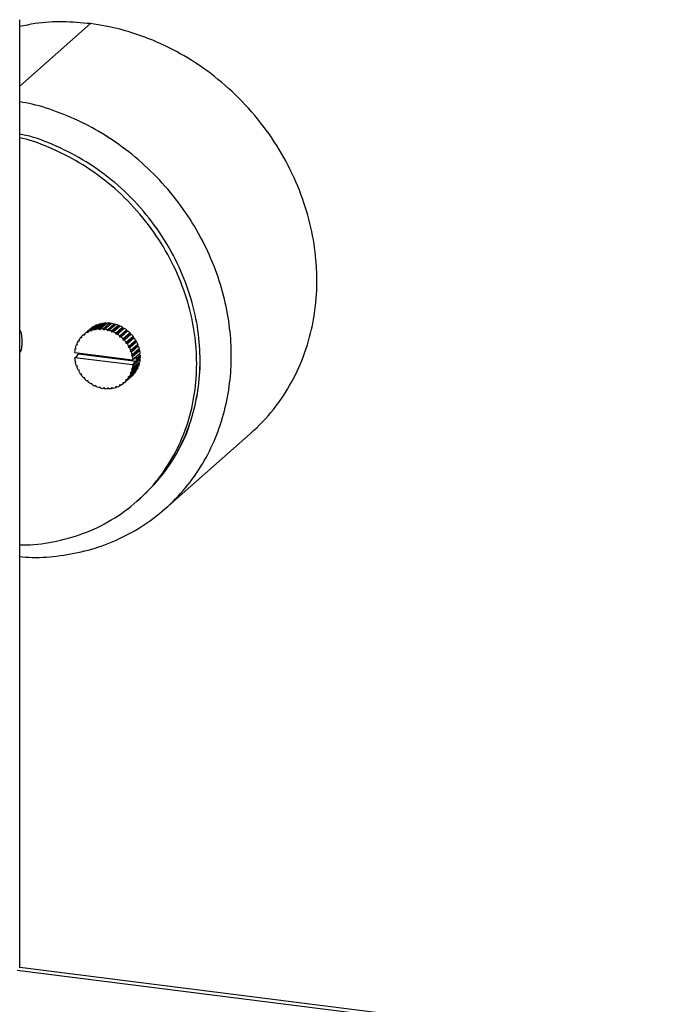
# Paper-space layout '_Dimétrica' of a CAD drawing. Header units: millimetres. Extents: x -1230 to -72, y -354 to 386.
# Tile 12 of 12: x -208 to -75, y 43 to 247. Entities that reach past the tile are written whole.
import ezdxf

# ---------------------------------------------------------------- set-up
doc = ezdxf.new("R2010")
doc.units = ezdxf.units.MM

psp = doc.layouts.new('_Dimétrica')

# ---------------------------------------------------------------- linework, layer by layer
at = {"color": 7, "linetype": 'Continuous', "lineweight": 25}
for p, q in [((-208.33, 50.88), (-208.33, 246.7)), ((-208.33, 232.99), (-193.72, 245.88)), ((-193.11, 183.31), (-194.53, 182.07)), ((-194.25, 182.23), (-192.83, 183.47)), ((-192.34, 183.7), (-193.75, 182.45)), ((-193.45, 182.56), (-192.03, 183.81)), ((-193.11, 183.31), (-193.04, 183.29)), ((-191.5, 183.95), (-192.92, 182.7)), ((-192.59, 182.76), (-191.18, 184.01)), ((-192.34, 183.7), (-192.22, 183.64)), ((-190.62, 184.07), (-192.04, 182.82)), ((-191.7, 182.83), (-190.29, 184.08)), ((-191.5, 183.95), (-191.36, 183.85)), ((-189.72, 184.05), (-191.13, 182.8)), ((-190.96, 182.61), (-189.38, 184.01)), ((-190.62, 184.07), (-190.43, 183.9)), ((-188.81, 183.89), (-190.23, 182.64)), ((-188.67, 183.68), (-190.08, 182.43)), ((-189.89, 182.55), (-188.47, 183.8)), ((-189.72, 184.05), (-189.55, 183.85)), ((-187.92, 183.6), (-189.34, 182.35)), ((-187.81, 183.37), (-189.22, 182.12)), ((-189.01, 182.21), (-187.59, 183.46)), ((-188.81, 183.89), (-188.67, 183.68)), ((-188.67, 183.68), (-188.47, 183.8)), ((-187.07, 183.18), (-188.48, 181.94)), ((-187.92, 183.6), (-187.81, 183.37)), ((-187.81, 183.37), (-187.59, 183.46)), ((-187.07, 183.18), (-186.99, 182.94)), ((-195.6, 181.14), (-195.82, 180.95)), ((-195.61, 181.19), (-195.58, 180.95)), ((-195.26, 181.53), (-195.34, 181.46)), ((-193.81, 182.81), (-195.22, 181.56)), ((-194.98, 181.52), (-195.22, 181.56)), ((-194.97, 181.77), (-194.98, 181.52)), ((-194.97, 181.77), (-193.56, 183.01)), ((-194.29, 181.99), (-194.53, 182.07)), ((-194.25, 182.23), (-194.29, 181.99)), ((-193.93, 182.7), (-193.81, 182.81)), ((-193.81, 182.81), (-193.79, 182.81)), ((-193.53, 182.34), (-193.75, 182.45)), ((-193.45, 182.56), (-193.53, 182.34)), ((-192.7, 182.56), (-192.92, 182.7)), ((-192.59, 182.76), (-192.7, 182.56)), ((-191.84, 182.65), (-192.04, 182.82)), ((-191.7, 182.83), (-191.84, 182.65)), ((-190.96, 182.61), (-191.13, 182.8)), ((-190.08, 182.43), (-190.23, 182.64)), ((-189.89, 182.55), (-190.08, 182.43)), ((-189.22, 182.12), (-189.34, 182.35)), ((-189.01, 182.21), (-189.22, 182.12)), ((-188.4, 181.69), (-188.48, 181.94)), ((-186.99, 182.94), (-188.4, 181.69)), ((-188.17, 181.75), (-188.4, 181.69)), ((-188.17, 181.75), (-186.76, 182.99)), ((-186.27, 182.65), (-187.68, 181.4)), ((-187.64, 181.15), (-187.68, 181.4)), ((-186.22, 182.4), (-187.64, 181.15)), ((-187.4, 181.17), (-187.64, 181.15)), ((-187.4, 181.17), (-185.98, 182.42)), ((-186.99, 182.94), (-186.76, 182.99)), ((-185.54, 182), (-186.95, 180.76)), ((-185.53, 181.76), (-186.95, 180.51)), ((-186.7, 180.49), (-185.29, 181.74)), ((-184.93, 181.03), (-186.35, 179.78)), ((-184.9, 181.27), (-186.32, 180.02)), ((-186.27, 182.65), (-186.22, 182.4)), ((-186.22, 182.4), (-185.98, 182.42)), ((-185.54, 182), (-185.53, 181.76)), ((-185.53, 181.76), (-185.29, 181.74)), ((-184.9, 181.27), (-184.93, 181.03)), ((-184.93, 181.03), (-184.69, 180.97)), ((-196.5, 179.61), (-196.68, 179.45)), ((-196.46, 179.52), (-196.68, 179.45)), ((-196.56, 179.76), (-196.46, 179.52)), ((-196.11, 180.42), (-196.31, 180.24)), ((-196.08, 180.28), (-196.31, 180.24)), ((-196.14, 180.52), (-196.08, 180.28)), ((-195.58, 180.95), (-195.82, 180.95)), ((-186.95, 180.51), (-186.95, 180.76)), ((-186.7, 180.49), (-186.95, 180.51)), ((-186.35, 179.78), (-186.32, 180.02)), ((-186.1, 179.73), (-186.35, 179.78)), ((-186.1, 179.73), (-184.69, 180.97)), ((-184.43, 180.23), (-185.85, 178.99)), ((-185.85, 178.99), (-185.79, 179.21)), ((-185.61, 178.89), (-185.85, 178.99)), ((-184.37, 180.46), (-185.79, 179.21)), ((-185.61, 178.89), (-184.2, 180.14)), ((-184.05, 179.38), (-185.47, 178.14)), ((-183.95, 179.6), (-185.37, 178.35)), ((-185.24, 178.01), (-183.83, 179.26)), ((-184.37, 180.46), (-184.43, 180.23)), ((-184.43, 180.23), (-184.2, 180.14)), ((-183.95, 179.6), (-184.05, 179.38)), ((-184.05, 179.38), (-183.83, 179.26)), ((-197.01, 178.05), (-196.92, 177.93)), ((-196.75, 178.76), (-196.93, 178.6)), ((-196.72, 178.7), (-196.93, 178.6)), ((-196.92, 177.93), (-185, 176.43)), ((-196.92, 176.88), (-196.46, 177.29)), ((-196.85, 178.93), (-196.72, 178.7)), ((-196.46, 177.29), (-196.22, 177.65)), ((-196.33, 177.86), (-196.33, 177.76)), ((-196.22, 177.65), (-196.33, 177.76)), ((-196.22, 177.65), (-184.29, 176.15)), ((-185.47, 178.14), (-185.37, 178.35)), ((-185.24, 178.01), (-185.47, 178.14)), ((-183.79, 178.5), (-185.2, 177.25)), ((-185.2, 177.25), (-185.08, 177.44)), ((-185, 177.1), (-185.2, 177.25)), ((-183.66, 178.69), (-185.08, 177.44)), ((-185, 177.1), (-183.59, 178.34)), ((-183.5, 177.77), (-184.92, 176.52)), ((-183.66, 177.6), (-184.68, 176.7)), ((-184.18, 176.8), (-183.48, 177.42)), ((-184.18, 176.51), (-183.47, 177.14)), ((-183.66, 178.69), (-183.79, 178.5)), ((-183.79, 178.5), (-183.59, 178.34)), ((-183.5, 177.77), (-183.66, 177.6)), ((-183.66, 177.6), (-183.48, 177.42)), ((-196.92, 176.88), (-197.01, 176.79)), ((-196.93, 176.21), (-196.72, 176.06)), ((-185, 175.38), (-196.92, 176.88)), ((-196.72, 176.06), (-196.85, 175.86)), ((-196.68, 175.3), (-196.46, 175.17)), ((-196.46, 175.17), (-196.56, 174.96)), ((-183.83, 175.1), (-185.24, 173.86)), ((-185.08, 174.38), (-183.66, 175.63)), ((-185, 176.43), (-184.68, 176.7)), ((-185, 176.43), (-184.92, 176.52)), ((-183.59, 175.96), (-185, 174.71)), ((-184.68, 175.81), (-185, 175.38)), ((-184.92, 175.26), (-185, 175.38)), ((-184.92, 175.26), (-183.5, 176.51)), ((-184.68, 176.7), (-184.29, 176.9)), ((-184.29, 176.15), (-184.68, 175.81)), ((-184.29, 176.9), (-184.18, 176.8)), ((-184.18, 176.23), (-184.29, 176.15)), ((-183.48, 176.85), (-184.18, 176.23)), ((-184.01, 174.94), (-183.95, 174.8)), ((-183.76, 175.8), (-183.66, 175.63)), ((-183.65, 176.7), (-183.5, 176.51)), ((-196.31, 174.41), (-196.08, 174.32)), ((-196.08, 174.32), (-196.14, 174.09)), ((-195.82, 173.58), (-195.58, 173.52)), ((-195.58, 173.52), (-195.61, 173.29)), ((-186.58, 171.85), (-185.17, 173.1)), ((-186.32, 172.11), (-184.9, 173.36)), ((-184.69, 173.6), (-186.1, 172.36)), ((-185.85, 173.03), (-185.61, 173.07)), ((-185.79, 172.79), (-185.85, 173.03)), ((-185.79, 172.79), (-184.37, 174.04)), ((-184.2, 174.31), (-185.61, 173.07)), ((-185.47, 173.79), (-185.24, 173.86)), ((-185.37, 173.55), (-185.47, 173.79)), ((-185.37, 173.55), (-183.95, 174.8)), ((-185.2, 174.6), (-185, 174.71)), ((-185.08, 174.38), (-185.2, 174.6)), ((-184.91, 173.41), (-184.9, 173.36)), ((-184.4, 174.14), (-184.37, 174.04)), ((-195.22, 172.82), (-194.98, 172.8)), ((-194.98, 172.8), (-194.97, 172.55)), ((-194.53, 172.14), (-194.29, 172.15)), ((-194.29, 172.15), (-194.25, 171.91)), ((-193.75, 171.56), (-193.53, 171.61)), ((-193.53, 171.61), (-193.45, 171.37)), ((-192.92, 171.1), (-192.7, 171.18)), ((-192.7, 171.18), (-192.59, 170.95)), ((-192.04, 170.76), (-191.84, 170.88)), ((-191.84, 170.88), (-191.7, 170.66)), ((-188.48, 170.75), (-188.4, 170.97)), ((-188.48, 170.75), (-188.29, 170.92)), ((-188.4, 170.97), (-188.17, 170.86)), ((-187.68, 171.08), (-187.64, 171.32)), ((-187.68, 171.08), (-187.47, 171.26)), ((-187.64, 171.32), (-187.4, 171.24)), ((-186.95, 171.78), (-186.7, 171.74)), ((-186.95, 171.54), (-186.95, 171.78)), ((-186.95, 171.54), (-186.72, 171.75)), ((-186.35, 172.36), (-186.1, 172.36)), ((-186.32, 172.11), (-186.35, 172.36)), ((-191.13, 170.55), (-190.96, 170.7)), ((-190.96, 170.7), (-190.79, 170.51)), ((-190.23, 170.48), (-190.08, 170.66)), ((-190.23, 170.48), (-190.05, 170.63)), ((-190.08, 170.66), (-189.89, 170.49)), ((-189.34, 170.54), (-189.22, 170.75)), ((-189.34, 170.54), (-189.16, 170.7)), ((-189.22, 170.75), (-189.01, 170.61)), ((-178.32, 145.65), (-160.65, 161.24)), ((-184.11, 147.22), (-183.4, 147.84)), ((-74.58, 34.06), (-208.33, 50.91)), ((-208.83, 50.35), (-75.77, 33.59))]:
    psp.add_line(p, q, dxfattribs=at)
for points, knots in [([(-193.72, 245.88), (-195.6, 246.04), (-199.44, 246.38), (-204.35, 246.13), (-207.27, 245.49), (-208.33, 245.26)], [0, 0, 0, 0, 0.378921, 0.774265, 1, 1, 1, 1]), ([(-160.65, 161.24), (-158.93, 162.75), (-157.35, 164.41), (-154.52, 167.97), (-153.26, 169.87), (-151.09, 173.83), (-150.17, 175.89), (-148.69, 180.09), (-148.13, 182.23), (-147.33, 186.5), (-147.09, 188.64), (-146.97, 191.28), (-146.96, 191.8), (-146.94, 192.85), (-146.95, 193.37), (-146.98, 194.95), (-147.04, 196.02), (-147.33, 199.28), (-147.67, 201.51), (-148.7, 206.04), (-149.38, 208.33), (-151.09, 212.9), (-152.11, 215.17), (-154.51, 219.62), (-155.88, 221.79), (-158.93, 225.96), (-160.6, 227.95), (-164.2, 231.67), (-166.12, 233.4), (-170.13, 236.54), (-172.22, 237.96), (-176.49, 240.46), (-178.67, 241.53), (-183.03, 243.34), (-185.22, 244.07), (-189.53, 245.21), (-191.65, 245.62), (-193.72, 245.88)], [0, 0, 0, 0, 0.0625, 0.0625, 0.125, 0.125, 0.1875, 0.1875, 0.25, 0.25, 0.3125, 0.3125, 0.328125, 0.328125, 0.34375, 0.34375, 0.375, 0.375, 0.4375, 0.4375, 0.5, 0.5, 0.5625, 0.5625, 0.625, 0.625, 0.6875, 0.6875, 0.75, 0.75, 0.8125, 0.8125, 0.875, 0.875, 0.9375, 0.9375, 1, 1, 1, 1]), ([(-208.33, 135.81), (-207.47, 135.74), (-204.66, 135.51), (-199.88, 135.9), (-194.08, 137.02), (-188.42, 139.03), (-183.08, 141.88), (-178.22, 145.53), (-173.99, 149.89), (-170.49, 154.84), (-167.8, 160.2), (-165.93, 165.82), (-164.86, 171.52), (-164.51, 177.24), (-164.86, 183.05), (-165.93, 189.03), (-167.8, 195.11), (-170.49, 201.15), (-173.99, 206.98), (-178.22, 212.41), (-183.08, 217.28), (-188.42, 221.48), (-194.08, 224.91), (-199.88, 227.49), (-204.66, 229.09), (-207.47, 229.57), (-208.33, 229.72)], [0, 0, 0, 0, 0.018258, 0.060081, 0.103407, 0.147932, 0.193294, 0.239086, 0.284878, 0.33024, 0.374764, 0.41809, 0.459914, 0.5, 0.540086, 0.58191, 0.625236, 0.66976, 0.715122, 0.760914, 0.806706, 0.852068, 0.896593, 0.939919, 0.981742, 1, 1, 1, 1]), ([(-183.4, 147.84), (-181.84, 149.37), (-178.73, 152.42), (-175.26, 157.97), (-172.79, 163.9), (-171.37, 170.05), (-170.92, 176.27), (-171.37, 182.6), (-172.79, 189.1), (-175.25, 195.67), (-178.77, 202.05), (-183.26, 207.96), (-188.57, 213.15), (-194.45, 217.46), (-200.67, 220.66), (-205.35, 222.49), (-207.91, 222.97), (-208.33, 223.05)], [0, 0, 0, 0, 0.073759, 0.146526, 0.217387, 0.285568, 0.350475, 0.415383, 0.483564, 0.554424, 0.627192, 0.700951, 0.77471, 0.847477, 0.918338, 0.986519, 1, 1, 1, 1]), ([(-175.75, 157.54), (-175.63, 157.73), (-174.35, 159.69), (-172.85, 163.95), (-171.36, 170.04), (-170.92, 176.27), (-171.37, 182.6), (-172.79, 189.1), (-175.25, 195.67), (-178.77, 202.05), (-183.26, 207.96), (-188.57, 213.15), (-194.45, 217.46), (-200.67, 220.66), (-205.35, 222.49), (-207.91, 222.97), (-208.33, 223.05)], [0, 0, 0, 0, 0.0087, 0.091004, 0.170196, 0.245584, 0.320973, 0.400165, 0.482469, 0.566987, 0.652658, 0.738328, 0.822846, 0.90515, 0.984342, 1, 1, 1, 1]), ([(-208.33, 138.25), (-208.14, 138.24), (-205.82, 138.1), (-201.38, 138.76), (-195.16, 140.38), (-189.27, 143.21), (-183.97, 147.06), (-179.48, 151.84), (-175.96, 157.33), (-173.5, 163.28), (-172.08, 169.43), (-171.63, 175.64), (-172.08, 181.97), (-173.5, 188.48), (-175.96, 195.05), (-179.48, 201.42), (-183.97, 207.34), (-189.27, 212.53), (-195.16, 216.84), (-201.38, 220.02), (-205.82, 221.8), (-208.14, 222.25), (-208.33, 222.29)], [0, 0, 0, 0, 0.00464, 0.05774, 0.112928, 0.1696, 0.227045, 0.284489, 0.341161, 0.396349, 0.449449, 0.5, 0.550551, 0.603651, 0.658839, 0.715511, 0.772955, 0.8304, 0.887072, 0.94226, 0.99536, 1, 1, 1, 1]), ([(-208.33, 177.84), (-208.29, 177.89), (-207.83, 178.52), (-207.76, 180.19), (-207.83, 181.88), (-208.29, 182.63), (-208.33, 182.69)], [0, 0, 0, 0, 0.04106, 0.5, 0.95894, 1, 1, 1, 1]), ([(-184.9, 173.36), (-184.97, 173.29), (-185.06, 173.2), (-185.15, 173.12), (-185.17, 173.1)], [0, 0, 0, 0, 0.799486, 1, 1, 1, 1])]:
    psp.add_open_spline(points, degree=3, knots=knots, dxfattribs=at)
for points in [[(-193.56, 183.01), (-193.42, 183.12), (-193.27, 183.22), (-193.11, 183.31)], [(-192.83, 183.47), (-192.67, 183.56), (-192.51, 183.63), (-192.34, 183.7)], [(-192.03, 183.81), (-191.86, 183.86), (-191.68, 183.91), (-191.5, 183.95)], [(-191.18, 184.01), (-190.99, 184.04), (-190.81, 184.06), (-190.62, 184.07)], [(-190.29, 184.08), (-190.1, 184.08), (-189.91, 184.07), (-189.72, 184.05)], [(-189.38, 184.01), (-189.19, 183.98), (-189, 183.94), (-188.81, 183.89)], [(-188.47, 183.8), (-188.29, 183.74), (-188.1, 183.67), (-187.92, 183.6)], [(-187.59, 183.46), (-187.42, 183.37), (-187.24, 183.28), (-187.07, 183.18)], [(-195.22, 181.56), (-195.36, 181.45), (-195.49, 181.32), (-195.61, 181.19)], [(-194.53, 182.07), (-194.68, 181.98), (-194.83, 181.87), (-194.97, 181.77)], [(-193.75, 182.45), (-193.92, 182.38), (-194.09, 182.31), (-194.25, 182.23)], [(-192.92, 182.7), (-193.1, 182.66), (-193.27, 182.62), (-193.45, 182.56)], [(-192.04, 182.82), (-192.22, 182.81), (-192.41, 182.79), (-192.59, 182.76)], [(-191.13, 182.8), (-191.32, 182.82), (-191.51, 182.83), (-191.7, 182.83)], [(-190.23, 182.64), (-190.41, 182.69), (-190.6, 182.73), (-190.79, 182.76)], [(-189.34, 182.35), (-189.52, 182.43), (-189.7, 182.49), (-189.89, 182.55)], [(-188.48, 181.94), (-188.65, 182.04), (-188.83, 182.13), (-189.01, 182.21)], [(-187.68, 181.4), (-187.84, 181.52), (-188, 181.64), (-188.17, 181.75)], [(-186.95, 180.76), (-187.1, 180.9), (-187.25, 181.04), (-187.4, 181.17)], [(-186.76, 182.99), (-186.59, 182.89), (-186.43, 182.77), (-186.27, 182.65)], [(-185.98, 182.42), (-185.83, 182.29), (-185.68, 182.15), (-185.54, 182)], [(-185.29, 181.74), (-185.15, 181.59), (-185.03, 181.43), (-184.9, 181.27)], [(-196.68, 179.45), (-196.75, 179.28), (-196.8, 179.11), (-196.85, 178.93)], [(-196.31, 180.24), (-196.4, 180.09), (-196.48, 179.92), (-196.56, 179.76)], [(-195.82, 180.95), (-195.94, 180.81), (-196.04, 180.67), (-196.14, 180.52)], [(-186.32, 180.02), (-186.44, 180.18), (-186.57, 180.34), (-186.7, 180.49)], [(-185.79, 179.21), (-185.88, 179.39), (-185.99, 179.56), (-186.1, 179.73)], [(-184.69, 180.97), (-184.58, 180.81), (-184.47, 180.64), (-184.37, 180.46)], [(-184.2, 180.14), (-184.11, 179.96), (-184.03, 179.78), (-183.95, 179.6)], [(-183.83, 179.26), (-183.76, 179.07), (-183.71, 178.88), (-183.66, 178.69)], [(-196.93, 178.6), (-196.96, 178.42), (-196.99, 178.23), (-197.01, 178.05)], [(-185.37, 178.35), (-185.44, 178.53), (-185.52, 178.71), (-185.61, 178.89)], [(-185.08, 177.44), (-185.12, 177.63), (-185.18, 177.82), (-185.24, 178.01)], [(-184.92, 176.52), (-184.93, 176.71), (-184.96, 176.91), (-185, 177.1)], [(-183.59, 178.34), (-183.55, 178.15), (-183.52, 177.96), (-183.5, 177.77)], [(-183.48, 177.42), (-183.47, 177.33), (-183.47, 177.23), (-183.47, 177.14)], [(-183.47, 177.14), (-183.47, 177.04), (-183.47, 176.95), (-183.48, 176.85)], [(-197.01, 176.79), (-196.99, 176.59), (-196.96, 176.4), (-196.93, 176.21)], [(-196.85, 175.86), (-196.8, 175.67), (-196.75, 175.48), (-196.68, 175.3)], [(-196.56, 174.96), (-196.48, 174.78), (-196.4, 174.59), (-196.31, 174.41)], [(-185, 174.71), (-184.96, 174.89), (-184.93, 175.08), (-184.92, 175.26)], [(-184.18, 176.51), (-184.18, 176.61), (-184.18, 176.7), (-184.18, 176.8)], [(-184.18, 176.23), (-184.18, 176.32), (-184.18, 176.42), (-184.18, 176.51)], [(-183.66, 175.63), (-183.71, 175.45), (-183.76, 175.27), (-183.83, 175.1)], [(-183.5, 176.51), (-183.52, 176.32), (-183.55, 176.14), (-183.59, 175.96)], [(-196.14, 174.09), (-196.04, 173.92), (-195.94, 173.75), (-195.82, 173.58)], [(-195.61, 173.29), (-195.49, 173.12), (-195.36, 172.97), (-195.22, 172.82)], [(-185.61, 173.07), (-185.52, 173.22), (-185.44, 173.38), (-185.37, 173.55)], [(-185.24, 173.86), (-185.18, 174.03), (-185.12, 174.2), (-185.08, 174.38)], [(-184.37, 174.04), (-184.47, 173.89), (-184.58, 173.74), (-184.69, 173.6)], [(-183.95, 174.8), (-184.03, 174.63), (-184.11, 174.47), (-184.2, 174.31)], [(-194.97, 172.55), (-194.83, 172.41), (-194.68, 172.27), (-194.53, 172.14)], [(-194.25, 171.91), (-194.09, 171.79), (-193.92, 171.67), (-193.75, 171.56)], [(-193.45, 171.37), (-193.27, 171.27), (-193.1, 171.18), (-192.92, 171.1)], [(-192.59, 170.95), (-192.41, 170.88), (-192.22, 170.82), (-192.04, 170.76)], [(-188.17, 170.86), (-188, 170.92), (-187.84, 171), (-187.68, 171.08)], [(-187.4, 171.24), (-187.25, 171.33), (-187.1, 171.43), (-186.95, 171.54)], [(-186.7, 171.74), (-186.57, 171.86), (-186.44, 171.98), (-186.32, 172.11)], [(-186.1, 172.36), (-185.99, 172.5), (-185.88, 172.64), (-185.79, 172.79)], [(-191.7, 170.66), (-191.51, 170.62), (-191.32, 170.58), (-191.13, 170.55)], [(-190.79, 170.51), (-190.6, 170.49), (-190.41, 170.48), (-190.23, 170.48)], [(-189.89, 170.49), (-189.7, 170.5), (-189.52, 170.52), (-189.34, 170.54)], [(-189.01, 170.61), (-188.83, 170.64), (-188.65, 170.69), (-188.48, 170.75)]]:
    psp.add_open_spline(points, degree=3, dxfattribs=at)

doc.saveas('drawing.dxf')
